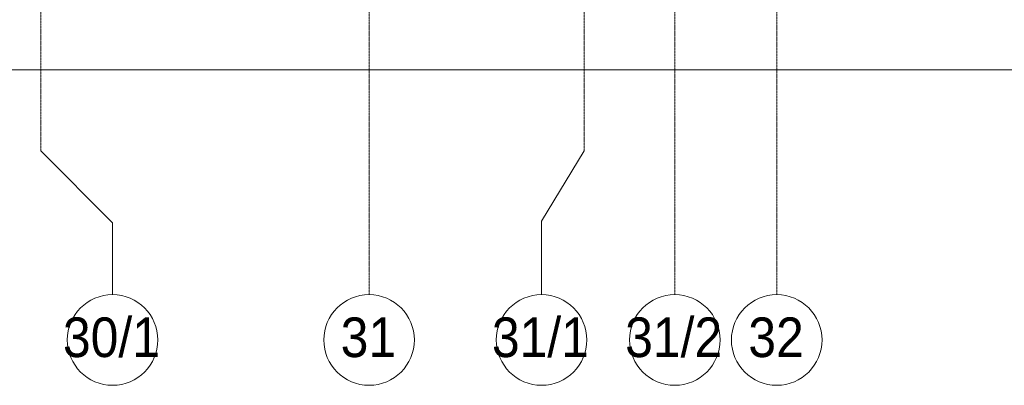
# Model space of a CAD drawing. Header units: millimetres. Extents: x 5617 to 183965, y 7718 to 172958.
# Tile 66 of 120: x 69239 to 77935, y 11226 to 14453. Entities that reach past the tile are written whole.
import ezdxf

# ---------------------------------------------------------------- set-up
doc = ezdxf.new("R2010")
doc.units = ezdxf.units.MM
doc.linetypes.add('Линия сетки', pattern=[25, 20, -2.5, 0, -2.5])
for name, color, linetype, lineweight in [('Оси', 7, 'Continuous', 9), ('Размеры', 7, 'Continuous', 9), ('Размеры-100', 7, 'Continuous', 9)]:
    doc.layers.add(name, color=color, linetype=linetype, lineweight=lineweight)
doc.styles.add('Arial', font='arial.ttf', dxfattribs={"width": 0.9, "height": 250})
doc.styles.add('Arial_1', font='arial.ttf', dxfattribs={"width": 0.9, "height": 350})
doc.dimstyles.new('Основной_2_5_мм', dxfattribs={"dimscale": 304.8, "dimtxt": 255.06485, "dimasz": 0.463911, "dimexe": 0.492126, "dimexo": 0.492126, "dimgap": 0.098425, "dimtad": 1, "dimdec": 0, "dimdsep": 46, "dimtxsty": 'Arial', "dimblk1": 'OBLIQUE', "dimblk2": 'OBLIQUE', "dimsah": 1, "dimcen": 0.09, "dimdle": 0.492126, "dimazin": 2, "dimtfac": 1, "dimtdec": 4, "dimtix": 1, "dimtmove": 0, "dimatfit": 3, "dimfxl": 1, "dimtvp": 1, "dimtolj": 1, "dimtzin": 0, "dimlwd": 20, "dimlwe": 20, "dimarcsym": 2})

# ---------------------------------------------------------------- blocks, each defined once
blk = doc.blocks.new('Ось сетки - Круг_Ø8 мм-6577-МКСС_К4_L05_18_600_')
at = {"layer": 'Оси', "lineweight": 20}
for start, end in [(360, 180), (180, 360)]:
    blk.add_arc((0, 0), 4, start, end, dxfattribs=at)
blk = doc.blocks.new('DIMBLOCK29-МКСС_К4_L05_18_600_')
at = {"layer": 'Размеры-100', "lineweight": 20, "transparency": 16777216}
for p, q in [((32724.8, 14010.6), (32724.8, 14160.6)), ((86724.8, 14010.6), (86724.8, 14160.6)), ((32574.8, 14010.6), (86874.8, 14010.6)), ((32724.8, 14010.6), (32724.8, 13960.6)), ((86724.8, 14010.6), (86724.8, 13960.6))]:
    blk.add_line(p, q, dxfattribs=at)
at = {"layer": 'Размеры-100', "lineweight": 40, "transparency": 16777216}
for p, q in [((32724.8, 14010.6), (32654.1, 13939.9)), ((32724.8, 14010.6), (32795.5, 14081.3)), ((86724.8, 14010.6), (86654.1, 13939.9)), ((86724.8, 14010.6), (86795.5, 14081.3))]:
    blk.add_line(p, q, dxfattribs=at)
at = {"layer": 'Размеры-100', "color": 0, "lineweight": 20, "transparency": 16777216, "insert": (59293.1, 14365.2), "char_height": 250, "width": 1035.956, "attachment_point": 1, "line_spacing_factor": 0.941778, "style": 'Arial'}
blk.add_mtext('54000', dxfattribs=at)
blk = doc.blocks.new('_Oblique')
at = {"color": 0, "linetype": 'ByBlock', "lineweight": -2}
blk.add_line((-0.5, -0.5), (0.5, 0.5), dxfattribs=at)

msp = doc.modelspace()

# ---------------------------------------------------------------- linework, layer by layer
at = {"layer": 'Оси', "linetype": 'Линия сетки'}
for p, q in [((69424.8, 13295.7), (69424.8, 33150)), ((72324.8, 12025.7), (72324.8, 33150)), ((74224.8, 13295.7), (74224.8, 33150)), ((75024.8, 12025.7), (75024.8, 33150)), ((75924.8, 12025.7), (75924.8, 33150))]:
    msp.add_line(p, q, dxfattribs=at)
at = {"layer": 'Оси'}
for p, q in [((69424.8, 13295.7), (70059.8, 12660.7)), ((74224.8, 13295.7), (73848.3, 12673.5)), ((70059.8, 12660.7), (70059.8, 12025.7)), ((73848.3, 12673.5), (73848.3, 12025.7))]:
    msp.add_line(p, q, dxfattribs=at)

# ---------------------------------------------------------------- block references
at = {"layer": 'Оси', "lineweight": 20, "xscale": 99.99999999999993, "yscale": 99.99999999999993, "zscale": 99.99999999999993}
for p in [(70059.8, 11625.7), (72324.8, 11625.7), (73848.3, 11625.7), (75024.8, 11625.7), (75924.8, 11625.7)]:
    msp.add_blockref('Ось сетки - Круг_Ø8 мм-6577-МКСС_К4_L05_18_600_', p, dxfattribs=at)

# ---------------------------------------------------------------- texts
at = {"layer": 'Оси', "char_height": 350, "attachment_point": 1, "style": 'Arial_1'}
for s, insert, width in [('30/1', (69621.6, 11824.7), 1060.633), ('31', (72074.2, 11824.7), 606.076), ('31/1', (73410, 11824.7), 1060.633), ('31/2', (74586.6, 11824.7), 1060.633), ('32', (75674.2, 11824.7), 606.076)]:
    msp.add_mtext(s, dxfattribs=dict(at, insert=insert, width=width))

# ---------------------------------------------------------------- dimensions: what is measured, and where the dimension line sits
at = {"layer": 'Размеры', "lineweight": 20}
dim = msp.add_linear_dim(base=(86724.8, 14010.6), p1=(32724.8, 14110.6), p2=(86724.8, 14110.6), dimstyle='Основной_2_5_мм', override={"dimpost": '<>', "dimfxl": 54000}, dxfattribs=at)
dim.commit()
dim.dimension.update_dxf_attribs({"geometry": 'DIMBLOCK29-МКСС_К4_L05_18_600_', "text_midpoint": (59724.8, 14168.2)})

doc.saveas('drawing.dxf')
